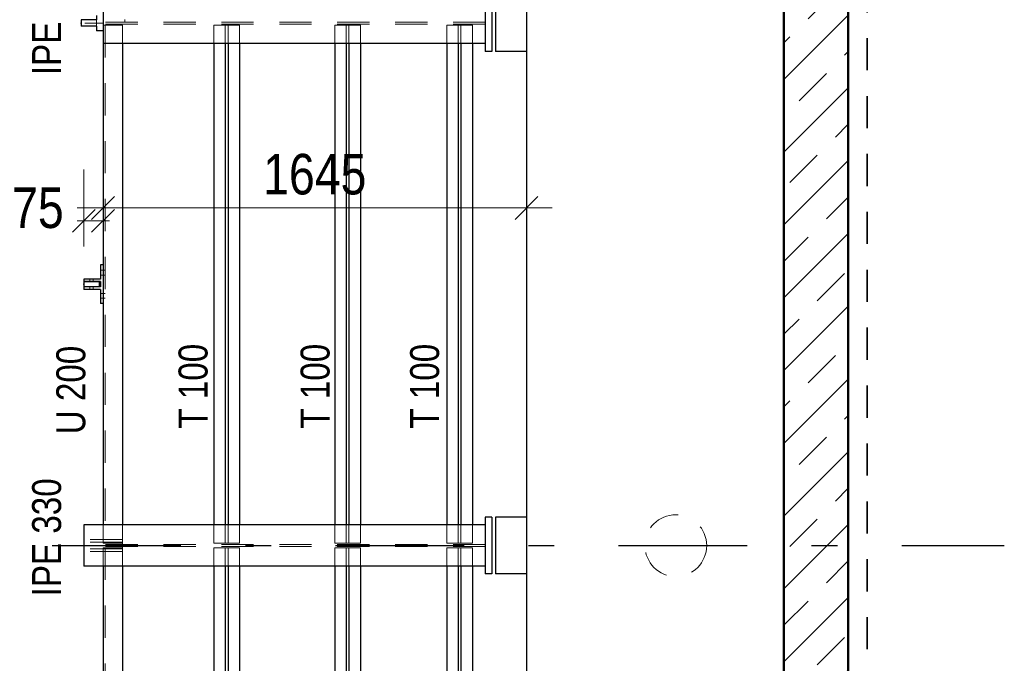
# Model space of a CAD drawing. Header units: millimetres. Extents: x 0 to 96, y -6 to 70.6.
# Tile 47 of 138: x 4.2 to 8, y 31.9 to 34.4. Entities that reach past the tile are written whole.
import ezdxf

# ---------------------------------------------------------------- set-up
doc = ezdxf.new("R2010")
doc.units = ezdxf.units.MM
for name, pattern in [('DASHDOT', [1, 0.5, -0.25, 0, -0.25]), ('DASHDOTX2', [2, 1, -0.5, 0, -0.5]), ('HIDDEN', [0.375, 0.25, -0.125])]:
    doc.linetypes.add(name, pattern=pattern)
doc.layers.add('Achsen', color=7, linetype='Continuous', lineweight=20)
doc.layers.add('Schraffuren', color=7, linetype='Continuous', lineweight=20)
doc.styles.add('Arial Narrow', font='ARIALN.TTF')
doc.dimstyles.new('Arch_Strakon_dimstyle', dxfattribs={"dimtxt": 15.75, "dimasz": 1, "dimexe": 1.25, "dimexo": 0.0625, "dimgap": 1, "dimtad": 0, "dimdec": 3, "dimzin": 12, "dimdsep": 46, "dimtxsty": 'Arial Narrow', "dimblk": 'Arrowhead_Tick', "dimsah": 1, "dimcen": 0, "dimse1": 1, "dimse2": 1, "dimclrd": 6, "dimclrt": 2, "dimazin": 0, "dimtfac": 1, "dimtdec": 4, "dimtmove": 0, "dimatfit": 3, "dimldrblk": 'NONE', "dimfxl": 1, "dimtvp": 1, "dimtolj": 1, "dimtzin": 0, "dimlwd": 13, "dimarcsym": 2})

# ---------------------------------------------------------------- blocks, each defined once
blk = doc.blocks.new('Arrowhead_Tick')
at = {"color": 0, "linetype": 'Continuous', "lineweight": -2}
for p, q in [((0, 20), (0, -10)), ((-1, 0), (0, 0)), ((10, 0), (0, 0))]:
    blk.add_line(p, q, dxfattribs=at)
at = {"color": 2, "linetype": 'Continuous', "lineweight": 35}
blk.add_line((4.42, 4.42), (-4.42, -4.42), dxfattribs=at)
blk = doc.blocks.new('*D58')
at = {"layer": 'Achsen', "color": 6, "linetype": 'Continuous', "lineweight": 13}
blk.add_line((3.3745, 30.3696), (3.3745, 32.3796), dxfattribs=at)
at = {"layer": 'Defpoints', "color": 0}
for p in [(3.3745, 32.3896), (4.474, 32.3896), (4.474, 30.3596)]:
    blk.add_point(p, dxfattribs=at)
at = {"layer": 'Achsen', "color": 6, "lineweight": 13, "xscale": 0.01, "yscale": 0.01, "zscale": 0.01}
for p, rotation in [((3.3745, 32.3896), 89.99999999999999), ((3.3745, 30.3596), 270)]:
    blk.add_blockref('Arrowhead_Tick', p, dxfattribs=dict(at, rotation=rotation))
at = {"layer": 'Achsen', "color": 3, "lineweight": 35, "insert": (3.267, 31.3746), "char_height": 0.1125, "attachment_point": 5, "rotation": 90, "style": 'Arial Narrow'}
blk.add_mtext('\\A1;2030', dxfattribs=at)
blk = doc.blocks.new('_None')
blk = doc.blocks.new('*D59')
at = {"layer": 'Achsen', "color": 6, "linetype": 'Continuous', "lineweight": 13}
blk.add_line((3.3745, 32.3996), (3.3745, 34.4096), dxfattribs=at)
at = {"layer": 'Defpoints', "color": 0}
for p in [(3.3745, 34.4196), (4.474, 34.4196), (4.474, 32.3896)]:
    blk.add_point(p, dxfattribs=at)
at = {"layer": 'Achsen', "color": 6, "lineweight": 13, "xscale": 0.01, "yscale": 0.01, "zscale": 0.01}
for p, rotation in [((3.3745, 34.4196), 89.99999999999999), ((3.3745, 32.3896), 270)]:
    blk.add_blockref('Arrowhead_Tick', p, dxfattribs=dict(at, rotation=rotation))
at = {"layer": 'Achsen', "color": 3, "lineweight": 35, "insert": (3.267, 33.4046), "char_height": 0.1125, "attachment_point": 5, "rotation": 90, "style": 'Arial Narrow'}
blk.add_mtext('\\A1;2030', dxfattribs=at)
blk = doc.blocks.new('*D66')
at = {"layer": 'Achsen', "color": 6, "linetype": 'Continuous', "lineweight": 13}
for p, q in [((4.4591, 33.651), (4.4491, 33.651)), ((4.4691, 33.651), (4.5441, 33.651)), ((4.5541, 33.651), (4.5641, 33.651))]:
    blk.add_line(p, q, dxfattribs=at)
at = {"layer": 'Defpoints', "color": 0}
for p in [(4.5441, 35.7146), (4.4691, 35.6191), (4.5441, 33.651)]:
    blk.add_point(p, dxfattribs=at)
at = {"layer": 'Achsen', "color": 6, "lineweight": 13, "xscale": 0.01, "yscale": 0.01, "zscale": 0.01}
blk.add_blockref('Arrowhead_Tick', (4.4691, 33.651), dxfattribs=at)
at = {"layer": 'Achsen', "color": 6, "lineweight": 13, "xscale": 0.01, "yscale": 0.01, "zscale": 0.01, "rotation": 180}
blk.add_blockref('Arrowhead_Tick', (4.5441, 33.651), dxfattribs=at)
at = {"layer": 'Achsen', "color": 2, "lineweight": 35, "insert": (4.2911, 33.701), "char_height": 0.1575, "attachment_point": 5, "style": 'Arial Narrow'}
blk.add_mtext('\\A1;75', dxfattribs=at)
blk = doc.blocks.new('*D67')
at = {"layer": 'Achsen', "color": 6, "linetype": 'Continuous', "lineweight": 13}
blk.add_line((4.5541, 33.701), (6.1791, 33.701), dxfattribs=at)
at = {"layer": 'Defpoints', "color": 0}
for p in [(6.1891, 37.0291), (4.5441, 35.7146), (6.1891, 33.701)]:
    blk.add_point(p, dxfattribs=at)
at = {"layer": 'Achsen', "color": 6, "lineweight": 13, "xscale": 0.01, "yscale": 0.01, "zscale": 0.01}
blk.add_blockref('Arrowhead_Tick', (6.1891, 33.701), dxfattribs=at)
at = {"layer": 'Achsen', "color": 6, "lineweight": 13, "xscale": 0.01, "yscale": 0.01, "zscale": 0.01, "rotation": 180}
blk.add_blockref('Arrowhead_Tick', (4.5441, 33.701), dxfattribs=at)
at = {"layer": 'Achsen', "color": 2, "lineweight": 35, "insert": (5.3666, 33.8314), "char_height": 0.1575, "attachment_point": 5, "style": 'Arial Narrow'}
blk.add_mtext('\\A1;1645', dxfattribs=at)
blk = doc.blocks.new('*D71')
at = {"color": 6, "linetype": 'Continuous', "lineweight": 13}
blk.add_line((3.6448, 32.3996), (3.6448, 33.3946), dxfattribs=at)
at = {"layer": 'Defpoints', "color": 0}
for p in [(3.6448, 33.4046), (4.4691, 33.4046), (4.474, 32.3896)]:
    blk.add_point(p, dxfattribs=at)
at = {"color": 6, "lineweight": 13, "xscale": 0.01, "yscale": 0.01, "zscale": 0.01}
for p, rotation in [((3.6448, 33.4046), 89.99999999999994), ((3.6448, 32.3896), 269.9999999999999)]:
    blk.add_blockref('Arrowhead_Tick', p, dxfattribs=dict(at, rotation=rotation))
at = {"color": 3, "lineweight": 35, "insert": (3.5373, 32.8971), "char_height": 0.1125, "attachment_point": 5, "rotation": 90, "style": 'Arial Narrow'}
blk.add_mtext('\\A1;1015', dxfattribs=at)
blk = doc.blocks.new('*D72')
at = {"color": 6, "linetype": 'Continuous', "lineweight": 13}
blk.add_line((3.6448, 33.4146), (3.6448, 34.4096), dxfattribs=at)
at = {"layer": 'Defpoints', "color": 0}
for p in [(3.6448, 34.4196), (4.5191, 34.4196), (4.4691, 33.4046)]:
    blk.add_point(p, dxfattribs=at)
at = {"color": 6, "lineweight": 13, "xscale": 0.01, "yscale": 0.01, "zscale": 0.01}
for p, rotation in [((3.6448, 34.4196), 90), ((3.6448, 33.4046), 270)]:
    blk.add_blockref('Arrowhead_Tick', p, dxfattribs=dict(at, rotation=rotation))
at = {"color": 3, "lineweight": 35, "insert": (3.5373, 33.9121), "char_height": 0.1125, "attachment_point": 5, "rotation": 90, "style": 'Arial Narrow'}
blk.add_mtext('\\A1;1015', dxfattribs=at)
blk = doc.blocks.new('*D76')
at = {"color": 6, "linetype": 'Continuous', "lineweight": 13}
blk.add_line((3.1, 32.3996), (3.1, 36.8496), dxfattribs=at)
at = {"layer": 'Defpoints', "color": 0}
for p in [(3.1, 36.8596), (4.5341, 36.8596), (4.474, 32.3896)]:
    blk.add_point(p, dxfattribs=at)
at = {"color": 6, "lineweight": 13, "xscale": 0.01, "yscale": 0.01, "zscale": 0.01}
for p, rotation in [((3.1, 36.8596), 90), ((3.1, 32.3896), 270)]:
    blk.add_blockref('Arrowhead_Tick', p, dxfattribs=dict(at, rotation=rotation))
at = {"color": 3, "lineweight": 35, "insert": (2.9926, 34.6246), "char_height": 0.1125, "attachment_point": 5, "rotation": 90, "style": 'Arial Narrow'}
blk.add_mtext('\\A1;4470', dxfattribs=at)
blk = doc.blocks.new('*D77')
at = {"color": 6, "linetype": 'Continuous', "lineweight": 13}
blk.add_line((3.3745, 32.3996), (3.3745, 34.4096), dxfattribs=at)
at = {"layer": 'Defpoints', "color": 0}
for p in [(3.3745, 34.4196), (4.4591, 34.4196), (4.474, 32.3896)]:
    blk.add_point(p, dxfattribs=at)
at = {"color": 6, "lineweight": 13, "xscale": 0.01, "yscale": 0.01, "zscale": 0.01}
for p, rotation in [((3.3745, 34.4196), 90), ((3.3745, 32.3896), 270)]:
    blk.add_blockref('Arrowhead_Tick', p, dxfattribs=dict(at, rotation=rotation))
at = {"color": 3, "lineweight": 35, "insert": (3.267, 33.4046), "char_height": 0.1125, "attachment_point": 5, "rotation": 90, "style": 'Arial Narrow'}
blk.add_mtext('\\A1;2030', dxfattribs=at)
blk = doc.blocks.new('*D78')
at = {"color": 6, "linetype": 'Continuous', "lineweight": 13}
blk.add_line((3.3745, 34.4296), (3.3745, 36.8496), dxfattribs=at)
at = {"layer": 'Defpoints', "color": 0}
for p in [(3.3745, 36.8596), (4.5341, 36.8596), (4.4591, 34.4196)]:
    blk.add_point(p, dxfattribs=at)
at = {"color": 6, "lineweight": 13, "xscale": 0.01, "yscale": 0.01, "zscale": 0.01}
for p, rotation in [((3.3745, 36.8596), 90), ((3.3745, 34.4196), 270)]:
    blk.add_blockref('Arrowhead_Tick', p, dxfattribs=dict(at, rotation=rotation))
at = {"color": 3, "lineweight": 35, "insert": (3.267, 35.6396), "char_height": 0.1125, "attachment_point": 5, "rotation": 90, "style": 'Arial Narrow'}
blk.add_mtext('\\A1;2440', dxfattribs=at)
blk = doc.blocks.new('*D81')
at = {"color": 6, "linetype": 'Continuous', "lineweight": 13}
blk.add_line((3.6448, 31.3846), (3.6448, 32.3796), dxfattribs=at)
at = {"layer": 'Defpoints', "color": 0}
for p in [(3.6448, 32.3896), (4.5444, 32.3896), (4.474, 31.3746)]:
    blk.add_point(p, dxfattribs=at)
at = {"color": 6, "lineweight": 13, "xscale": 0.01, "yscale": 0.01, "zscale": 0.01}
for p, rotation in [((3.6448, 32.3896), 90), ((3.6448, 31.3746), 270)]:
    blk.add_blockref('Arrowhead_Tick', p, dxfattribs=dict(at, rotation=rotation))
at = {"color": 3, "lineweight": 35, "insert": (3.5373, 31.8821), "char_height": 0.1125, "attachment_point": 5, "rotation": 90, "style": 'Arial Narrow'}
blk.add_mtext('\\A1;1015', dxfattribs=at)

msp = doc.modelspace()

# ---------------------------------------------------------------- hatches: boundary and pattern name
at = {"layer": 'Schraffuren', "lineweight": 13}
h = msp.add_hatch(dxfattribs=at)
h.set_pattern_fill('bB', color=6, scale=0.01, angle=45, style=0, pattern_type=2)
h.set_pattern_definition([(45, (0, 0), (-0.1414214, 0.1414214), [0.15, -0.1]), (45, (-0.07071, 0.07071), (-0.1414214, 0.1414214), [])])
h.paths.add_polyline_path([(7.439264, 35.7792226), (7.439264, 23.1442259), (7.189264, 23.1442259), (7.189264, 36.0292226)])

# ---------------------------------------------------------------- linework, layer by layer
at = {"color": 4, "linetype": 'Continuous', "lineweight": 50}
for p, q in [((7.189264, 36.0292226), (7.189264, 23.1442259)), ((7.439264, 35.7792226), (7.4392637, 27.274062))]:
    msp.add_line(p, q, dxfattribs=at)
at = {"color": 2, "linetype": 'HIDDEN', "lineweight": 35, "ltscale": 0.5}
msp.add_line((7.5121145, 35.9361335), (7.5121145, 18.6409328), dxfattribs=at)
at = {"color": 6, "linetype": 'HIDDEN', "lineweight": 13, "ltscale": 0.5}
for p, q in [((4.5191126, 34.432086), (4.5191126, 34.407086)), ((4.6291126, 34.433336), (4.6291126, 34.423336)), ((6.0291126, 34.423336), (4.5441126, 34.423336)), ((6.0291126, 34.415836), (4.5441126, 34.415836)), ((4.6191126, 34.411036), (4.5441126, 34.411036)), ((4.5526126, 34.411036), (4.5526126, 32.398136)), ((4.6191126, 34.411036), (4.6191126, 34.339586)), ((5.0186126, 34.411036), (4.9741126, 34.411036)), ((4.9741126, 34.411036), (4.9741126, 34.339586)), ((5.0296126, 34.411036), (5.0186126, 34.411036)), ((5.0186126, 34.411036), (5.0186126, 34.339586)), ((5.0741126, 34.411036), (5.0296126, 34.411036)), ((5.0296126, 34.411036), (5.0296126, 34.339586)), ((5.0741126, 34.411036), (5.0741126, 34.339586)), ((5.4886126, 34.411036), (5.4441126, 34.411036)), ((5.4441126, 34.411036), (5.4441126, 34.339586)), ((5.4996126, 34.411036), (5.4886126, 34.411036)), ((5.4886126, 34.411036), (5.4886126, 34.339586)), ((5.5441126, 34.411036), (5.4996126, 34.411036)), ((5.4996126, 34.411036), (5.4996126, 34.339586)), ((5.5441126, 34.411036), (5.5441126, 34.339586)), ((5.9236126, 34.411036), (5.8791126, 34.411036)), ((5.8791126, 34.411036), (5.8791126, 34.339586)), ((5.9346126, 34.411036), (5.9236126, 34.411036)), ((5.9236126, 34.411036), (5.9236126, 34.339586)), ((5.9791126, 34.411036), (5.9346126, 34.411036)), ((5.9346126, 34.411036), (5.9346126, 34.339586)), ((5.9791126, 34.411036), (5.9791126, 34.339586)), ((4.5441126, 33.459086), (4.5341126, 33.459086)), ((4.5441126, 33.440086), (4.5341126, 33.440086)), ((4.5526126, 33.459086), (4.5441126, 33.459086)), ((4.5526126, 33.440086), (4.5441126, 33.440086)), ((4.4925926, 33.425086), (4.4925926, 33.415086)), ((4.4925926, 33.394086), (4.4925926, 33.384086)), ((4.5056326, 33.425086), (4.5056326, 33.415086)), ((4.5056326, 33.394086), (4.5056326, 33.384086)), ((4.5441126, 33.369086), (4.5341126, 33.369086)), ((4.5526126, 33.369086), (4.5441126, 33.369086)), ((4.5441126, 33.350086), (4.5341126, 33.350086)), ((4.5526126, 33.350086), (4.5441126, 33.350086)), ((4.5441126, 32.469586), (4.5441126, 32.398136)), ((4.6191126, 32.469586), (4.6191126, 32.398136)), ((4.9741126, 32.469586), (4.9741126, 32.398136)), ((5.0186126, 32.469586), (5.0186126, 32.398136)), ((5.0296126, 32.469586), (5.0296126, 32.398136)), ((5.0741126, 32.469586), (5.0741126, 32.398136)), ((5.4441126, 32.469586), (5.4441126, 32.398136)), ((5.4886126, 32.469586), (5.4886126, 32.398136)), ((5.4996126, 32.469586), (5.4996126, 32.398136)), ((5.5441126, 32.469586), (5.5441126, 32.398136)), ((5.8791126, 32.469586), (5.8791126, 32.398136)), ((5.9236126, 32.469586), (5.9236126, 32.398136)), ((5.9346126, 32.469586), (5.9346126, 32.398136)), ((5.9791126, 32.469586), (5.9791126, 32.398136)), ((4.6191126, 32.412586), (4.4691126, 32.412586)), ((4.6191126, 32.402586), (4.4691126, 32.402586)), ((4.6191126, 32.402086), (4.4691126, 32.402086)), ((4.6191126, 32.398136), (4.5441126, 32.398136)), ((4.6191126, 32.398136), (4.6191126, 32.381036)), ((5.0186126, 32.398136), (4.9741126, 32.398136)), ((5.0296126, 32.398136), (5.0186126, 32.398136)), ((5.0741126, 32.398136), (5.0296126, 32.398136)), ((5.4886126, 32.398136), (5.4441126, 32.398136)), ((5.4996126, 32.398136), (5.4886126, 32.398136)), ((5.5441126, 32.398136), (5.4996126, 32.398136)), ((5.9236126, 32.398136), (5.8791126, 32.398136)), ((5.9346126, 32.398136), (5.9236126, 32.398136)), ((5.9791126, 32.398136), (5.9346126, 32.398136)), ((6.0291126, 32.393336), (4.4691126, 32.393336)), ((6.0291126, 32.385836), (4.4691126, 32.385836)), ((4.6191126, 32.377086), (4.4691126, 32.377086)), ((4.6191126, 32.376586), (4.4691126, 32.376586)), ((4.6191126, 32.366586), (4.4691126, 32.366586)), ((4.6191126, 32.381036), (4.5441126, 32.381036)), ((4.5441126, 32.381036), (4.5441126, 32.309586)), ((4.5526126, 32.381036), (4.5526126, 30.368136)), ((4.6191126, 32.381036), (4.6191126, 32.309586)), ((5.0186126, 32.381036), (4.9741126, 32.381036)), ((4.9741126, 32.381036), (4.9741126, 32.309586)), ((5.0296126, 32.381036), (5.0186126, 32.381036)), ((5.0186126, 32.381036), (5.0186126, 32.309586)), ((5.0741126, 32.381036), (5.0296126, 32.381036)), ((5.0296126, 32.381036), (5.0296126, 32.309586)), ((5.0741126, 32.381036), (5.0741126, 32.309586)), ((5.4886126, 32.381036), (5.4441126, 32.381036)), ((5.4441126, 32.381036), (5.4441126, 32.309586)), ((5.4996126, 32.381036), (5.4886126, 32.381036)), ((5.4886126, 32.381036), (5.4886126, 32.309586)), ((5.5441126, 32.381036), (5.4996126, 32.381036)), ((5.4996126, 32.381036), (5.4996126, 32.309586)), ((5.5441126, 32.381036), (5.5441126, 32.309586)), ((5.9236126, 32.381036), (5.8791126, 32.381036)), ((5.8791126, 32.381036), (5.8791126, 32.309586)), ((5.9346126, 32.381036), (5.9236126, 32.381036)), ((5.9236126, 32.381036), (5.9236126, 32.309586)), ((5.9791126, 32.381036), (5.9346126, 32.381036)), ((5.9346126, 32.381036), (5.9346126, 32.309586)), ((5.9791126, 32.381036), (5.9791126, 32.309586))]:
    msp.add_line(p, q, dxfattribs=at)
at = {"color": 9, "linetype": 'DASHDOT', "lineweight": 0, "ltscale": 0.5}
for p, q in [((4.5444125, 34.419586), (4.4739713, 34.419586)), ((4.5444125, 32.389586), (4.4739713, 32.389586))]:
    msp.add_line(p, q, dxfattribs=at)
at = {"color": 9, "linetype": 'Continuous', "lineweight": 0}
for centre in [(4.4591126, 34.419586), (4.5191126, 34.419586)]:
    msp.add_circle(centre, 0.00111, dxfattribs=at)
at = {"color": 6, "linetype": 'HIDDEN', "lineweight": 13, "ltscale": 0.5}
msp.add_circle((6.7692633, 32.3892165), 0.12, dxfattribs=at)
at = {"layer": 'Achsen', "color": 3, "linetype": 'Continuous', "lineweight": 25}
for p, q in [((6.1892633, 36.4092261), (6.1892633, 22.3192226)), ((6.0541126, 34.5292226), (6.0541126, 34.3092226)), ((6.0691126, 34.5292226), (6.0691126, 34.3092226)), ((6.1891126, 34.5292226), (6.1891126, 34.3092226)), ((4.5441126, 34.499586), (4.5441126, 34.339586)), ((6.0291126, 34.499586), (6.0291126, 34.339586)), ((4.5191126, 34.432086), (4.4591126, 34.432086)), ((4.4591126, 34.432086), (4.4591126, 34.407086)), ((4.5191126, 34.449586), (4.5191126, 34.432086)), ((4.5191126, 34.407086), (4.4591126, 34.407086)), ((4.5191126, 34.407086), (4.5191126, 34.389586)), ((4.5441126, 34.389586), (4.5191126, 34.389586)), ((6.0291126, 34.339586), (4.5441126, 34.339586)), ((4.5441126, 34.339586), (4.5441126, 32.469586)), ((4.6191126, 34.339586), (4.6191126, 32.469586)), ((4.9741126, 34.339586), (4.9741126, 32.469586)), ((5.0186126, 34.339586), (5.0186126, 32.469586)), ((5.0296126, 34.339586), (5.0296126, 32.469586)), ((5.0741126, 34.339586), (5.0741126, 32.469586)), ((5.4441126, 34.339586), (5.4441126, 32.469586)), ((5.4886126, 34.339586), (5.4886126, 32.469586)), ((5.4996126, 34.339586), (5.4996126, 32.469586)), ((5.5441126, 34.339586), (5.5441126, 32.469586)), ((5.8791126, 34.339586), (5.8791126, 32.469586)), ((5.9236126, 34.339586), (5.9236126, 32.469586)), ((5.9346126, 34.339586), (5.9346126, 32.469586)), ((5.9791126, 34.339586), (5.9791126, 32.469586)), ((6.0291126, 34.339586), (6.0291126, 34.3092226)), ((6.0541126, 34.3092226), (6.0291126, 34.3092226)), ((6.1891126, 34.3092226), (6.0691126, 34.3092226)), ((4.5441126, 33.479586), (4.5341126, 33.479586)), ((4.5341126, 33.479586), (4.5341126, 33.425086)), ((4.5341126, 33.425086), (4.4691126, 33.425086)), ((4.4691126, 33.425086), (4.4691126, 33.415086)), ((4.5341126, 33.415086), (4.4691126, 33.415086)), ((4.5291126, 33.414586), (4.4691126, 33.414586)), ((4.4691126, 33.414586), (4.4691126, 33.394586)), ((4.5291126, 33.394586), (4.4691126, 33.394586)), ((4.5341126, 33.394086), (4.4691126, 33.394086)), ((4.4691126, 33.394086), (4.4691126, 33.384086)), ((4.5291126, 33.414586), (4.5291126, 33.394586)), ((4.5341126, 33.415086), (4.5341126, 33.394086)), ((4.5341126, 33.384086), (4.4691126, 33.384086)), ((4.5341126, 33.384086), (4.5341126, 33.329586)), ((4.5441126, 33.329586), (4.5341126, 33.329586)), ((6.0541126, 32.4992226), (6.0291126, 32.4992226)), ((6.0291126, 32.4992226), (6.0291126, 32.469586)), ((6.0541126, 32.4992226), (6.0541126, 32.2792226)), ((6.1891126, 32.4992226), (6.0691126, 32.4992226)), ((6.0691126, 32.4992226), (6.0691126, 32.2792226)), ((6.1891126, 32.4992226), (6.1891126, 32.2792226)), ((6.0291126, 32.469586), (4.4691126, 32.469586)), ((4.4691126, 32.469586), (4.4691126, 32.309586)), ((6.0291126, 32.469586), (6.0291126, 32.309586)), ((6.0291126, 32.309586), (4.4691126, 32.309586)), ((4.5441126, 32.309586), (4.5441126, 30.439586)), ((4.6191126, 32.309586), (4.6191126, 30.439586)), ((4.9741126, 32.309586), (4.9741126, 30.439586)), ((5.0186126, 32.309586), (5.0186126, 30.439586)), ((5.0296126, 32.309586), (5.0296126, 30.439586)), ((5.0741126, 32.309586), (5.0741126, 30.439586)), ((5.4441126, 32.309586), (5.4441126, 30.439586)), ((5.4886126, 32.309586), (5.4886126, 30.439586)), ((5.4996126, 32.309586), (5.4996126, 30.439586)), ((5.5441126, 32.309586), (5.5441126, 30.439586)), ((5.8791126, 32.309586), (5.8791126, 30.439586)), ((5.9236126, 32.309586), (5.9236126, 30.439586)), ((5.9346126, 32.309586), (5.9346126, 30.439586)), ((5.9791126, 32.309586), (5.9791126, 30.439586)), ((6.0291126, 32.309586), (6.0291126, 32.2792226)), ((6.0541126, 32.2792226), (6.0291126, 32.2792226)), ((6.1891126, 32.2792226), (6.0691126, 32.2792226))]:
    msp.add_line(p, q, dxfattribs=at)
at = {"layer": 'Achsen', "color": 3, "linetype": 'DASHDOTX2', "lineweight": 25, "ltscale": 0.5}
msp.add_line((3.2469417, 32.3892228), (8.0453093, 32.3892228), dxfattribs=at)
at = {"layer": 'Achsen', "color": 9, "linetype": 'Continuous', "lineweight": 0}
msp.add_circle((4.4691126, 33.404586), 0.00111, dxfattribs=at)

# ---------------------------------------------------------------- texts
at = {"color": 3, "lineweight": 25, "style": 'Arial Narrow'}
for s, p in [('IPE 330', (4.3810926, 34.2170633)), ('U 200', (4.4752686, 32.8218066)), ('T 100', (4.9500252, 32.8436921)), ('T 100', (5.4240712, 32.8436921)), ('T 100', (5.8496125, 32.8436921)), ('IPE 330', (4.3810926, 32.1920633))]:
    msp.add_text(s, height=0.1125, rotation=90, dxfattribs=at).set_placement(p)

# ---------------------------------------------------------------- dimensions: what is measured, and where the dimension line sits
at = {"lineweight": 35}
for base, p1, p2, text, picture, middle in [((3.1, 36.859586), (4.4739713, 32.389586), (4.5341126, 36.859586), '4470', '*D76', (3.1, 34.624586)), ((3.374466, 36.859586), (4.4591126, 34.419586), (4.5341126, 36.859586), '2440', '*D78', (3.374466, 35.639586)), ((3.374466, 34.419586), (4.4739713, 32.389586), (4.4591126, 34.419586), '2030', '*D77', (3.374466, 33.404586)), ((3.6447578, 34.419586), (4.4691126, 33.404586), (4.5191126, 34.419586), '1015', '*D72', (3.6447578, 33.912086)), ((3.6447578, 33.404586), (4.4739713, 32.389586), (4.4691126, 33.404586), '1015', '*D71', (3.6447578, 32.897086)), ((3.6447578, 32.389586), (4.4739713, 31.374586), (4.5444125, 32.389586), '1015', '*D81', (3.6447578, 31.882086))]:
    dim = msp.add_linear_dim(base=base, p1=p1, p2=p2, angle=90, text=text, dimstyle='Arch_Strakon_dimstyle', override={"dimscale": 0.01, "dimtxt": 11.25, "dimasz": 1, "dimgap": 5, "dimtad": 1, "dimjust": 0, "dimtih": 0, "dimtoh": 0, "dimdec": 3, "dimdsep": 46, "dimtxsty": 'Arial Narrow', "dimclrd": 6, "dimclrt": 3, "dimtix": 1, "dimtofl": 255, "dimtmove": 0, "dimatfit": 2, "dimfxl": 0, "dimfxlon": 0, "dimtvp": 44.444444, "dimlwd": 13}, dxfattribs=at)
    dim.commit()
    dim.dimension.update_dxf_attribs({"geometry": picture, "text_midpoint": middle, "dimtype": 160})
at = {"layer": 'Achsen', "lineweight": 35}
for base, p1, p2, text, override, picture, middle in [((6.1891126, 33.7010159), (4.5441126, 35.714586), (6.1891126, 37.0290761), '1645', {"dimscale": 0.01, "dimtxt": 15.75, "dimasz": 1, "dimgap": 5, "dimtad": 1, "dimjust": 0, "dimtih": 0, "dimtoh": 0, "dimdec": 3, "dimdsep": 46, "dimtxsty": 'Arial Narrow', "dimclrd": 6, "dimclrt": 2, "dimtix": 1, "dimtofl": 255, "dimtmove": 0, "dimatfit": 2, "dimfxl": 0, "dimfxlon": 0, "dimtvp": 31.746032, "dimlwd": 13}, '*D67', (5.3666126, 33.7010159)), ((4.5441126, 33.6510159), (4.4691126, 35.619086), (4.5441126, 35.714586), '75', {"dimscale": 0.01, "dimtxt": 15.75, "dimasz": 1, "dimgap": 5, "dimtad": 1, "dimjust": 0, "dimtih": 0, "dimtoh": 0, "dimdec": 3, "dimdsep": 46, "dimtxsty": 'Arial Narrow', "dimclrd": 6, "dimclrt": 2, "dimtix": 0, "dimtofl": 255, "dimtmove": 2, "dimatfit": 2, "dimfxl": 0, "dimfxlon": 0, "dimtvp": 31.746032, "dimlwd": 13}, '*D66', (4.2911376, 33.7010159))]:
    dim = msp.add_linear_dim(base=base, p1=p1, p2=p2, text=text, dimstyle='Arch_Strakon_dimstyle', override=override, dxfattribs=at)
    dim.commit()
    dim.dimension.update_dxf_attribs({"geometry": picture, "text_midpoint": middle, "dimtype": 160})
for base, p1, p2, picture, middle in [((3.374466, 34.419586), (4.4739713, 32.389586), (4.4739713, 34.419586), '*D59', (3.374466, 33.404586)), ((3.374466, 32.389586), (4.4739713, 30.359586), (4.4739713, 32.389586), '*D58', (3.374466, 31.374586))]:
    dim = msp.add_linear_dim(base=base, p1=p1, p2=p2, angle=90, text='2030', dimstyle='Arch_Strakon_dimstyle', override={"dimscale": 0.01, "dimtxt": 11.25, "dimasz": 1, "dimgap": 5, "dimtad": 1, "dimjust": 0, "dimtih": 0, "dimtoh": 0, "dimdec": 5, "dimdsep": 46, "dimtxsty": 'Arial Narrow', "dimclrd": 6, "dimclrt": 3, "dimtix": 1, "dimtofl": 255, "dimtmove": 0, "dimatfit": 2, "dimfxl": 0, "dimfxlon": 0, "dimtvp": 44.444444, "dimlwd": 13}, dxfattribs=at)
    dim.commit()
    dim.dimension.update_dxf_attribs({"geometry": picture, "text_midpoint": middle, "dimtype": 160})

doc.saveas('drawing.dxf')
